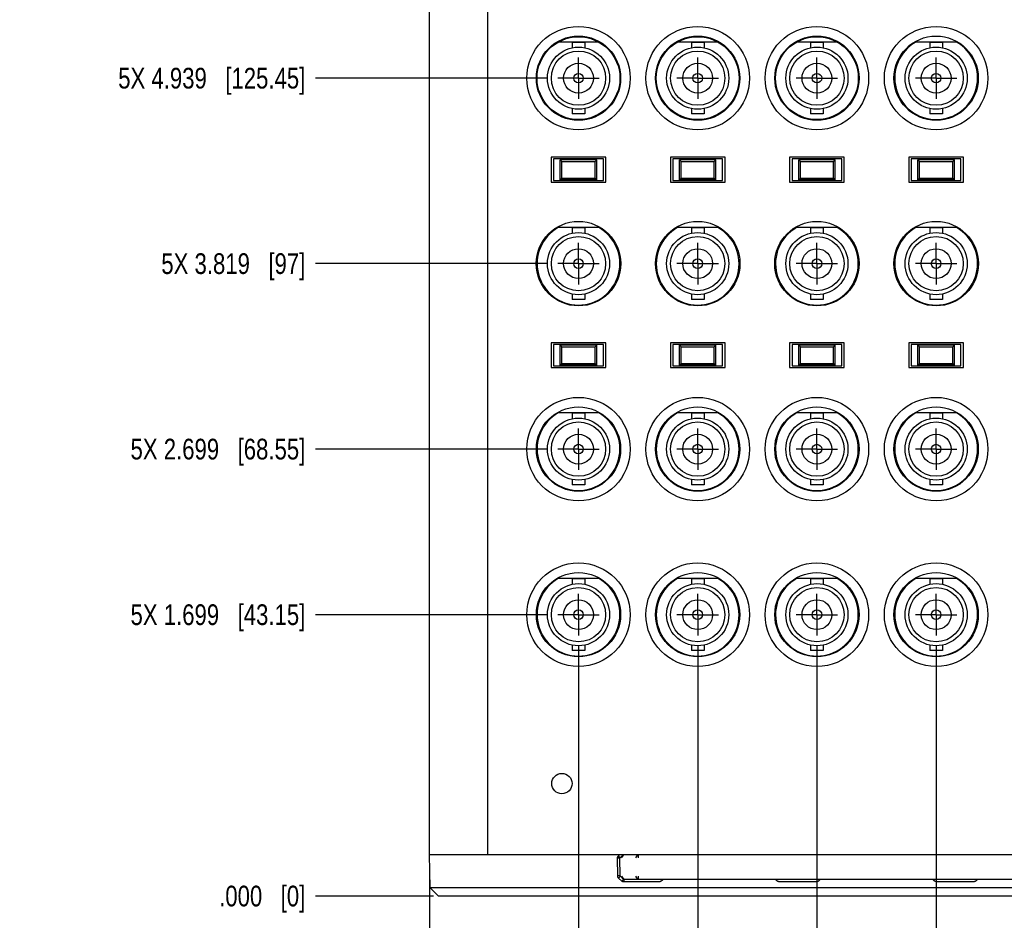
# Model space of a CAD drawing. Header units: inches. Extents: x 0 to 34, y 0 to 22.
# Tile 3 of 80: x 10.4 to 16.3, y 4.2 to 9.7. Entities that reach past the tile are written whole.
import ezdxf

# ---------------------------------------------------------------- set-up
doc = ezdxf.new("R2010")
doc.units = ezdxf.units.IN
doc.header["$LTSCALE"] = 1.87
doc.header["$MEASUREMENT"] = 0
doc.linetypes.add('CENTER', pattern=[0.6, 0.375, -0.075, 0.075, -0.075])
doc.layers.get('0').update_dxf_attribs({"linetype": 'CONTINUOUS'})
doc.layers.add('02___PRT_ALL_AXES', color=7, linetype='CONTINUOUS')
doc.layers.add('DIMENSIONS', color=7, linetype='CONTINUOUS')
doc.styles.get("Standard").update_dxf_attribs({"font": 'txt', "width": 0.8})
doc.dimstyles.new('DIMSTYLE_2', dxfattribs={"dimtxt": 0.125, "dimasz": 0.18, "dimexe": 0.18, "dimexo": 0.0625, "dimgap": 0.09, "dimtad": 0, "dimtih": 1, "dimtoh": 1, "dimdec": 3, "dimzin": 4, "dimdsep": 46, "dimtxsty": 'STANDARD', "dimblk": '_FILLED', "dimblk1": '_FILLED', "dimblk2": '_FILLED', "dimcen": 0.09, "dimadec": 0, "dimazin": 0, "dimtp": 0.01, "dimtm": 0.01, "dimtfac": 1, "dimtdec": 3, "dimtofl": 0, "dimtmove": 0, "dimatfit": 3, "dimldrblk": '_FILLED', "dimfxl": 1, "dimtolj": 1, "dimtzin": 4, "dimarcsym": 0})

# ---------------------------------------------------------------- blocks, each defined once
blk = doc.blocks.new('*D2')
at = {"layer": 'DIMENSIONS', "color": 2, "linetype": 'CONTINUOUS'}
blk.add_line((13.5644, 6.0644), (12.1645, 6.0644), dxfattribs=at)
at = {"layer": 'DIMENSIONS', "color": 2, "linetype": 'CONTINUOUS', "insert": (12.102, 6.1269), "char_height": 0.125, "width": 1.625, "attachment_point": 3, "line_spacing_factor": 0.9}
blk.add_mtext('5X 1.699{\\Ftxt.shx;\\W1.000000;\\H0.125000; }[43.15]', dxfattribs=at)
blk = doc.blocks.new('_FILLED')
at = {"color": 0, "linetype": 'BYBLOCK'}
blk.add_solid([(0, 0), (-1, 0.174), (-1, -0.174)], dxfattribs=at)
blk = doc.blocks.new('*D3')
at = {"layer": 'DIMENSIONS', "color": 2, "linetype": 'CONTINUOUS'}
blk.add_line((12.8767, 4.3654), (12.1645, 4.3654), dxfattribs=at)
at = {"layer": 'DIMENSIONS', "color": 2, "linetype": 'CONTINUOUS', "insert": (12.102, 4.4279), "char_height": 0.125, "width": 0.825, "attachment_point": 3, "line_spacing_factor": 0.9}
blk.add_mtext('.000{\\Ftxt.shx;\\W1.000000;\\H0.125000; }[0]', dxfattribs=at)
blk = doc.blocks.new('*D4')
at = {"layer": 'DIMENSIONS', "color": 2, "linetype": 'CONTINUOUS'}
blk.add_line((13.5644, 7.0644), (12.1645, 7.0644), dxfattribs=at)
at = {"layer": 'DIMENSIONS', "color": 2, "linetype": 'CONTINUOUS', "insert": (12.102, 7.1269), "char_height": 0.125, "width": 1.625, "attachment_point": 3, "line_spacing_factor": 0.9}
blk.add_mtext('5X 2.699{\\Ftxt.shx;\\W1.000000;\\H0.125000; }[68.55]', dxfattribs=at)
blk = doc.blocks.new('*D5')
at = {"layer": 'DIMENSIONS', "color": 2, "linetype": 'CONTINUOUS'}
blk.add_line((13.5644, 8.1844), (12.1645, 8.1844), dxfattribs=at)
at = {"layer": 'DIMENSIONS', "color": 2, "linetype": 'CONTINUOUS', "insert": (12.102, 8.2469), "char_height": 0.125, "width": 1.325, "attachment_point": 3, "line_spacing_factor": 0.9}
blk.add_mtext('5X 3.819{\\Ftxt.shx;\\W1.000000;\\H0.125000; }[97]', dxfattribs=at)
blk = doc.blocks.new('*D6')
at = {"layer": 'DIMENSIONS', "color": 2, "linetype": 'CONTINUOUS'}
blk.add_line((13.5644, 9.3044), (12.1645, 9.3044), dxfattribs=at)
at = {"layer": 'DIMENSIONS', "color": 2, "linetype": 'CONTINUOUS', "insert": (12.102, 9.3669), "char_height": 0.125, "width": 1.725, "attachment_point": 3, "line_spacing_factor": 0.9}
blk.add_mtext('5X 4.939{\\Ftxt.shx;\\W1.000000;\\H0.125000; }[125.45]', dxfattribs=at)
blk = doc.blocks.new('*D7')
at = {"layer": 'DIMENSIONS', "color": 2, "linetype": 'CONTINUOUS'}
blk.add_line((13.5644, 10.4244), (12.1645, 10.4244), dxfattribs=at)
at = {"layer": 'DIMENSIONS', "color": 2, "linetype": 'CONTINUOUS', "insert": (12.102, 10.4869), "char_height": 0.125, "width": 1.625, "attachment_point": 3, "line_spacing_factor": 0.9}
blk.add_mtext('5X 6.059{\\Ftxt.shx;\\W1.000000;\\H0.125000; }[153.9]', dxfattribs=at)
blk = doc.blocks.new('*D8')
at = {"layer": 'DIMENSIONS', "color": 2, "linetype": 'CONTINUOUS'}
blk.add_line((13.5644, 11.5444), (12.1645, 11.5444), dxfattribs=at)
at = {"layer": 'DIMENSIONS', "color": 2, "linetype": 'CONTINUOUS', "insert": (12.102, 11.6069), "char_height": 0.125, "width": 1.725, "attachment_point": 3, "line_spacing_factor": 0.9}
blk.add_mtext('5X 7.179{\\Ftxt.shx;\\W1.000000;\\H0.125000; }[182.35]', dxfattribs=at)
blk = doc.blocks.new('*D9')
at = {"layer": 'DIMENSIONS', "color": 2, "linetype": 'CONTINUOUS'}
blk.add_line((13.0029, 12.3654), (12.1645, 12.3654), dxfattribs=at)
at = {"layer": 'DIMENSIONS', "color": 2, "linetype": 'CONTINUOUS', "insert": (12.102, 12.4279), "char_height": 0.125, "width": 1.325, "attachment_point": 3, "line_spacing_factor": 0.9}
blk.add_mtext('8.000{\\Ftxt.shx;\\W1.000000;\\H0.125000; }[203.2]', dxfattribs=at)
blk = doc.blocks.new('*D10')
at = {"layer": 'DIMENSIONS', "color": 2, "linetype": 'CONTINUOUS'}
blk.add_line((13.752, 5.8768), (13.752, 3.6779), dxfattribs=at)
at = {"layer": 'DIMENSIONS', "color": 2, "linetype": 'CONTINUOUS', "insert": (13.6895, 3.6154), "char_height": 0.125, "width": 1.525, "attachment_point": 3, "rotation": 90, "line_spacing_factor": 0.9}
blk.add_mtext('6X .900{\\Ftxt.shx;\\W1.000000;\\H0.125000; }[22.86]', dxfattribs=at)
blk = doc.blocks.new('*D11')
at = {"layer": 'DIMENSIONS', "color": 2, "linetype": 'CONTINUOUS'}
blk.add_line((12.852, 4.5529), (12.852, 3.6779), dxfattribs=at)
at = {"layer": 'DIMENSIONS', "color": 2, "linetype": 'CONTINUOUS', "insert": (12.7895, 3.6154), "char_height": 0.125, "width": 0.825, "attachment_point": 3, "rotation": 90, "line_spacing_factor": 0.9}
blk.add_mtext('.000{\\Ftxt.shx;\\W1.000000;\\H0.125000; }[0]', dxfattribs=at)
blk = doc.blocks.new('*D12')
at = {"layer": 'DIMENSIONS', "color": 2, "linetype": 'CONTINUOUS'}
blk.add_line((14.472, 5.8768), (14.472, 3.6779), dxfattribs=at)
at = {"layer": 'DIMENSIONS', "color": 2, "linetype": 'CONTINUOUS', "insert": (14.4095, 3.6154), "char_height": 0.125, "width": 1.625, "attachment_point": 3, "rotation": 90, "line_spacing_factor": 0.9}
blk.add_mtext('6X 1.620{\\Ftxt.shx;\\W1.000000;\\H0.125000; }[41.15]', dxfattribs=at)
blk = doc.blocks.new('*D13')
at = {"layer": 'DIMENSIONS', "color": 2, "linetype": 'CONTINUOUS'}
blk.add_line((15.192, 5.8768), (15.192, 3.6779), dxfattribs=at)
at = {"layer": 'DIMENSIONS', "color": 2, "linetype": 'CONTINUOUS', "insert": (15.1295, 3.6154), "char_height": 0.125, "width": 1.625, "attachment_point": 3, "rotation": 90, "line_spacing_factor": 0.9}
blk.add_mtext('6X 2.340{\\Ftxt.shx;\\W1.000000;\\H0.125000; }[59.44]', dxfattribs=at)
blk = doc.blocks.new('*D14')
at = {"layer": 'DIMENSIONS', "color": 2, "linetype": 'CONTINUOUS'}
blk.add_line((15.912, 5.8768), (15.912, 3.6779), dxfattribs=at)
at = {"layer": 'DIMENSIONS', "color": 2, "linetype": 'CONTINUOUS', "insert": (15.8495, 3.6154), "char_height": 0.125, "width": 1.625, "attachment_point": 3, "rotation": 90, "line_spacing_factor": 0.9}
blk.add_mtext('6X 3.060{\\Ftxt.shx;\\W1.000000;\\H0.125000; }[77.72]', dxfattribs=at)
blk = doc.blocks.new('*D15')
at = {"layer": 'DIMENSIONS', "color": 2, "linetype": 'CONTINUOUS'}
blk.add_line((16.883, 5.8768), (16.883, 3.6779), dxfattribs=at)
at = {"layer": 'DIMENSIONS', "color": 2, "linetype": 'CONTINUOUS', "insert": (16.8205, 3.6154), "char_height": 0.125, "width": 1.725, "attachment_point": 3, "rotation": 90, "line_spacing_factor": 0.9}
blk.add_mtext('6X 4.031{\\Ftxt.shx;\\W1.000000;\\H0.125000; }[102.39]', dxfattribs=at)
blk = doc.blocks.new('*D16')
at = {"layer": 'DIMENSIONS', "color": 2, "linetype": 'CONTINUOUS'}
blk.add_line((20.152, 4.5529), (20.152, 3.6779), dxfattribs=at)
at = {"layer": 'DIMENSIONS', "color": 2, "linetype": 'CONTINUOUS', "insert": (20.0895, 3.6154), "char_height": 0.125, "width": 1.425, "attachment_point": 3, "rotation": 90, "line_spacing_factor": 0.9}
blk.add_mtext('7.300{\\Ftxt.shx;\\W1.000000;\\H0.125000; }[185.42]', dxfattribs=at)

msp = doc.modelspace()

# ---------------------------------------------------------------- linework, layer by layer
at = {"color": 7, "linetype": 'CONTINUOUS'}
for p, q in [((12.852, 4.6154), (12.852, 12.1154)), ((13.202, 12.1154), (13.202, 4.6154)), ((13.8743, 9.5224), (13.6296, 9.5224)), ((13.7135, 9.5206), (13.7135, 9.4879)), ((13.7905, 9.5206), (13.7135, 9.5206)), ((13.7905, 9.5206), (13.7905, 9.4879)), ((14.5943, 9.5224), (14.3496, 9.5224)), ((14.4335, 9.5206), (14.4335, 9.4879)), ((14.5105, 9.5206), (14.4335, 9.5206)), ((14.5105, 9.5206), (14.5105, 9.4879)), ((15.3143, 9.5224), (15.0696, 9.5224)), ((15.1535, 9.5206), (15.1535, 9.4879)), ((15.2305, 9.5206), (15.1535, 9.5206)), ((15.2305, 9.5206), (15.2305, 9.4879)), ((16.0343, 9.5224), (15.7896, 9.5224)), ((15.8735, 9.5206), (15.8735, 9.4879)), ((15.9505, 9.5206), (15.8735, 9.5206)), ((15.9505, 9.5206), (15.9505, 9.4879)), ((13.7135, 9.1209), (13.7135, 9.0881)), ((13.7905, 9.1209), (13.7905, 9.0881)), ((14.4335, 9.1209), (14.4335, 9.0881)), ((14.5105, 9.1209), (14.5105, 9.0881)), ((15.1535, 9.1209), (15.1535, 9.0881)), ((15.2305, 9.1209), (15.2305, 9.0881)), ((15.8735, 9.1209), (15.8735, 9.0881)), ((15.9505, 9.1209), (15.9505, 9.0881)), ((13.7905, 9.0881), (13.7135, 9.0881)), ((14.5105, 9.0881), (14.4335, 9.0881)), ((15.2305, 9.0881), (15.1535, 9.0881)), ((15.9505, 9.0881), (15.8735, 9.0881)), ((13.587, 8.8264), (13.587, 8.6764)), ((13.917, 8.8264), (13.587, 8.8264)), ((13.602, 8.8164), (13.602, 8.6864)), ((13.902, 8.8164), (13.602, 8.8164)), ((13.642, 8.6914), (13.642, 8.8114)), ((13.642, 8.8114), (13.652, 8.8014)), ((13.862, 8.8114), (13.642, 8.8114)), ((13.652, 8.7014), (13.652, 8.8014)), ((13.652, 8.8014), (13.852, 8.8014)), ((13.852, 8.8014), (13.862, 8.8114)), ((13.852, 8.7014), (13.852, 8.8014)), ((13.862, 8.6914), (13.862, 8.8114)), ((13.902, 8.6864), (13.902, 8.8164)), ((13.917, 8.6764), (13.917, 8.8264)), ((14.307, 8.8264), (14.307, 8.6764)), ((14.637, 8.8264), (14.307, 8.8264)), ((14.322, 8.8164), (14.322, 8.6864)), ((14.622, 8.8164), (14.322, 8.8164)), ((14.362, 8.6914), (14.362, 8.8114)), ((14.362, 8.8114), (14.372, 8.8014)), ((14.582, 8.8114), (14.362, 8.8114)), ((14.372, 8.7014), (14.372, 8.8014)), ((14.372, 8.8014), (14.572, 8.8014)), ((14.572, 8.8014), (14.582, 8.8114)), ((14.572, 8.7014), (14.572, 8.8014)), ((14.582, 8.6914), (14.582, 8.8114)), ((14.622, 8.6864), (14.622, 8.8164)), ((14.637, 8.6764), (14.637, 8.8264)), ((15.027, 8.8264), (15.027, 8.6764)), ((15.357, 8.8264), (15.027, 8.8264)), ((15.042, 8.8164), (15.042, 8.6864)), ((15.342, 8.8164), (15.042, 8.8164)), ((15.082, 8.6914), (15.082, 8.8114)), ((15.082, 8.8114), (15.092, 8.8014)), ((15.302, 8.8114), (15.082, 8.8114)), ((15.092, 8.7014), (15.092, 8.8014)), ((15.092, 8.8014), (15.292, 8.8014)), ((15.292, 8.8014), (15.302, 8.8114)), ((15.292, 8.7014), (15.292, 8.8014)), ((15.302, 8.6914), (15.302, 8.8114)), ((15.342, 8.6864), (15.342, 8.8164)), ((15.357, 8.6764), (15.357, 8.8264)), ((15.747, 8.8264), (15.747, 8.6764)), ((16.077, 8.8264), (15.747, 8.8264)), ((15.762, 8.8164), (15.762, 8.6864)), ((16.062, 8.8164), (15.762, 8.8164)), ((15.802, 8.6914), (15.802, 8.8114)), ((15.802, 8.8114), (15.812, 8.8014)), ((16.022, 8.8114), (15.802, 8.8114)), ((15.812, 8.7014), (15.812, 8.8014)), ((15.812, 8.8014), (16.012, 8.8014)), ((16.012, 8.8014), (16.022, 8.8114)), ((16.012, 8.7014), (16.012, 8.8014)), ((16.022, 8.6914), (16.022, 8.8114)), ((16.062, 8.6864), (16.062, 8.8164)), ((16.077, 8.6764), (16.077, 8.8264)), ((13.602, 8.6864), (13.902, 8.6864)), ((13.642, 8.6914), (13.652, 8.7014)), ((13.862, 8.6914), (13.642, 8.6914)), ((13.652, 8.7014), (13.852, 8.7014)), ((13.852, 8.7014), (13.862, 8.6914)), ((14.322, 8.6864), (14.622, 8.6864)), ((14.362, 8.6914), (14.372, 8.7014)), ((14.582, 8.6914), (14.362, 8.6914)), ((14.372, 8.7014), (14.572, 8.7014)), ((14.572, 8.7014), (14.582, 8.6914)), ((15.042, 8.6864), (15.342, 8.6864)), ((15.082, 8.6914), (15.092, 8.7014)), ((15.302, 8.6914), (15.082, 8.6914)), ((15.092, 8.7014), (15.292, 8.7014)), ((15.292, 8.7014), (15.302, 8.6914)), ((15.762, 8.6864), (16.062, 8.6864)), ((15.802, 8.6914), (15.812, 8.7014)), ((16.022, 8.6914), (15.802, 8.6914)), ((15.812, 8.7014), (16.012, 8.7014)), ((16.012, 8.7014), (16.022, 8.6914)), ((13.587, 8.6764), (13.917, 8.6764)), ((14.307, 8.6764), (14.637, 8.6764)), ((15.027, 8.6764), (15.357, 8.6764)), ((15.747, 8.6764), (16.077, 8.6764)), ((13.8743, 8.4024), (13.6296, 8.4024)), ((13.7135, 8.4006), (13.7135, 8.3679)), ((13.7905, 8.4006), (13.7135, 8.4006)), ((13.7905, 8.4006), (13.7905, 8.3679)), ((14.5943, 8.4024), (14.3496, 8.4024)), ((14.4335, 8.4006), (14.4335, 8.3679)), ((14.5105, 8.4006), (14.4335, 8.4006)), ((14.5105, 8.4006), (14.5105, 8.3679)), ((15.3143, 8.4024), (15.0696, 8.4024)), ((15.1535, 8.4006), (15.1535, 8.3679)), ((15.2305, 8.4006), (15.1535, 8.4006)), ((15.2305, 8.4006), (15.2305, 8.3679)), ((16.0343, 8.4024), (15.7896, 8.4024)), ((15.8735, 8.4006), (15.8735, 8.3679)), ((15.9505, 8.4006), (15.8735, 8.4006)), ((15.9505, 8.4006), (15.9505, 8.3679)), ((13.7135, 8.0009), (13.7135, 7.9681)), ((13.7905, 8.0009), (13.7905, 7.9681)), ((14.4335, 8.0009), (14.4335, 7.9681)), ((14.5105, 8.0009), (14.5105, 7.9681)), ((15.1535, 8.0009), (15.1535, 7.9681)), ((15.2305, 8.0009), (15.2305, 7.9681)), ((15.8735, 8.0009), (15.8735, 7.9681)), ((15.9505, 8.0009), (15.9505, 7.9681)), ((13.7905, 7.9681), (13.7135, 7.9681)), ((14.5105, 7.9681), (14.4335, 7.9681)), ((15.2305, 7.9681), (15.1535, 7.9681)), ((15.9505, 7.9681), (15.8735, 7.9681)), ((13.587, 7.7064), (13.587, 7.5564)), ((13.917, 7.7064), (13.587, 7.7064)), ((13.602, 7.6964), (13.602, 7.5664)), ((13.902, 7.6964), (13.602, 7.6964)), ((13.642, 7.5714), (13.642, 7.6914)), ((13.642, 7.6914), (13.652, 7.6814)), ((13.862, 7.6914), (13.642, 7.6914)), ((13.652, 7.5814), (13.652, 7.6814)), ((13.652, 7.6814), (13.852, 7.6814)), ((13.852, 7.6814), (13.862, 7.6914)), ((13.852, 7.5814), (13.852, 7.6814)), ((13.862, 7.5714), (13.862, 7.6914)), ((13.902, 7.5664), (13.902, 7.6964)), ((13.917, 7.5564), (13.917, 7.7064)), ((14.307, 7.7064), (14.307, 7.5564)), ((14.637, 7.7064), (14.307, 7.7064)), ((14.322, 7.6964), (14.322, 7.5664)), ((14.622, 7.6964), (14.322, 7.6964)), ((14.362, 7.5714), (14.362, 7.6914)), ((14.362, 7.6914), (14.372, 7.6814)), ((14.582, 7.6914), (14.362, 7.6914)), ((14.372, 7.5814), (14.372, 7.6814)), ((14.372, 7.6814), (14.572, 7.6814)), ((14.572, 7.6814), (14.582, 7.6914)), ((14.572, 7.5814), (14.572, 7.6814)), ((14.582, 7.5714), (14.582, 7.6914)), ((14.622, 7.5664), (14.622, 7.6964)), ((14.637, 7.5564), (14.637, 7.7064)), ((15.027, 7.7064), (15.027, 7.5564)), ((15.357, 7.7064), (15.027, 7.7064)), ((15.042, 7.6964), (15.042, 7.5664)), ((15.342, 7.6964), (15.042, 7.6964)), ((15.082, 7.5714), (15.082, 7.6914)), ((15.082, 7.6914), (15.092, 7.6814)), ((15.302, 7.6914), (15.082, 7.6914)), ((15.092, 7.5814), (15.092, 7.6814)), ((15.092, 7.6814), (15.292, 7.6814)), ((15.292, 7.6814), (15.302, 7.6914)), ((15.292, 7.5814), (15.292, 7.6814)), ((15.302, 7.5714), (15.302, 7.6914)), ((15.342, 7.5664), (15.342, 7.6964)), ((15.357, 7.5564), (15.357, 7.7064)), ((15.747, 7.7064), (15.747, 7.5564)), ((16.077, 7.7064), (15.747, 7.7064)), ((15.762, 7.6964), (15.762, 7.5664)), ((16.062, 7.6964), (15.762, 7.6964)), ((15.802, 7.5714), (15.802, 7.6914)), ((16.022, 7.6914), (15.802, 7.6914)), ((15.802, 7.6914), (15.812, 7.6814)), ((15.812, 7.5814), (15.812, 7.6814)), ((15.812, 7.6814), (16.012, 7.6814)), ((16.012, 7.6814), (16.022, 7.6914)), ((16.012, 7.5814), (16.012, 7.6814)), ((16.022, 7.5714), (16.022, 7.6914)), ((16.062, 7.5664), (16.062, 7.6964)), ((16.077, 7.5564), (16.077, 7.7064)), ((13.587, 7.5564), (13.917, 7.5564)), ((13.602, 7.5664), (13.902, 7.5664)), ((13.642, 7.5714), (13.652, 7.5814)), ((13.862, 7.5714), (13.642, 7.5714)), ((13.652, 7.5814), (13.852, 7.5814)), ((13.852, 7.5814), (13.862, 7.5714)), ((14.307, 7.5564), (14.637, 7.5564)), ((14.322, 7.5664), (14.622, 7.5664)), ((14.362, 7.5714), (14.372, 7.5814)), ((14.582, 7.5714), (14.362, 7.5714)), ((14.372, 7.5814), (14.572, 7.5814)), ((14.572, 7.5814), (14.582, 7.5714)), ((15.027, 7.5564), (15.357, 7.5564)), ((15.042, 7.5664), (15.342, 7.5664)), ((15.082, 7.5714), (15.092, 7.5814)), ((15.302, 7.5714), (15.082, 7.5714)), ((15.092, 7.5814), (15.292, 7.5814)), ((15.292, 7.5814), (15.302, 7.5714)), ((15.747, 7.5564), (16.077, 7.5564)), ((15.762, 7.5664), (16.062, 7.5664)), ((15.802, 7.5714), (15.812, 7.5814)), ((16.022, 7.5714), (15.802, 7.5714)), ((15.812, 7.5814), (16.012, 7.5814)), ((16.012, 7.5814), (16.022, 7.5714)), ((13.8743, 7.2824), (13.6296, 7.2824)), ((13.7135, 7.2806), (13.7135, 7.2479)), ((13.7905, 7.2806), (13.7135, 7.2806)), ((13.7905, 7.2806), (13.7905, 7.2479)), ((14.5943, 7.2824), (14.3496, 7.2824)), ((14.4335, 7.2806), (14.4335, 7.2479)), ((14.5105, 7.2806), (14.4335, 7.2806)), ((14.5105, 7.2806), (14.5105, 7.2479)), ((15.3143, 7.2824), (15.0696, 7.2824)), ((15.1535, 7.2806), (15.1535, 7.2479)), ((15.2305, 7.2806), (15.1535, 7.2806)), ((15.2305, 7.2806), (15.2305, 7.2479)), ((16.0343, 7.2824), (15.7896, 7.2824)), ((15.9505, 7.2806), (15.8735, 7.2806)), ((15.8735, 7.2806), (15.8735, 7.2479)), ((15.9505, 7.2806), (15.9505, 7.2479)), ((13.7135, 6.8809), (13.7135, 6.8481)), ((13.7905, 6.8481), (13.7135, 6.8481)), ((13.7905, 6.8809), (13.7905, 6.8481)), ((14.4335, 6.8809), (14.4335, 6.8481)), ((14.5105, 6.8481), (14.4335, 6.8481)), ((14.5105, 6.8809), (14.5105, 6.8481)), ((15.1535, 6.8809), (15.1535, 6.8481)), ((15.2305, 6.8481), (15.1535, 6.8481)), ((15.2305, 6.8809), (15.2305, 6.8481)), ((15.8735, 6.8809), (15.8735, 6.8481)), ((15.9505, 6.8481), (15.8735, 6.8481)), ((15.9505, 6.8809), (15.9505, 6.8481)), ((13.8743, 6.2824), (13.6296, 6.2824)), ((13.7135, 6.2806), (13.7135, 6.2479)), ((13.7905, 6.2806), (13.7135, 6.2806)), ((13.7905, 6.2806), (13.7905, 6.2479)), ((14.5943, 6.2824), (14.3496, 6.2824)), ((14.5105, 6.2806), (14.4335, 6.2806)), ((14.4335, 6.2806), (14.4335, 6.2479)), ((14.5105, 6.2806), (14.5105, 6.2479)), ((15.3143, 6.2824), (15.0696, 6.2824)), ((15.2305, 6.2806), (15.1535, 6.2806)), ((15.1535, 6.2806), (15.1535, 6.2479)), ((15.2305, 6.2806), (15.2305, 6.2479)), ((16.0343, 6.2824), (15.7896, 6.2824)), ((15.9505, 6.2806), (15.8735, 6.2806)), ((15.8735, 6.2806), (15.8735, 6.2479)), ((15.9505, 6.2806), (15.9505, 6.2479)), ((13.7135, 5.8809), (13.7135, 5.8481)), ((13.7905, 5.8481), (13.7135, 5.8481)), ((13.7905, 5.8809), (13.7905, 5.8481)), ((14.4335, 5.8809), (14.4335, 5.8481)), ((14.5105, 5.8481), (14.4335, 5.8481)), ((14.5105, 5.8809), (14.5105, 5.8481)), ((15.1535, 5.8809), (15.1535, 5.8481)), ((15.2305, 5.8481), (15.1535, 5.8481)), ((15.2305, 5.8809), (15.2305, 5.8481)), ((15.8735, 5.8809), (15.8735, 5.8481)), ((15.9505, 5.8481), (15.8735, 5.8481)), ((15.9505, 5.8809), (15.9505, 5.8481)), ((12.8554, 4.4154), (12.852, 4.6154)), ((12.852, 4.6154), (20.152, 4.6154)), ((14.0023, 4.5934), (13.9871, 4.5934)), ((13.9889, 4.4866), (13.9871, 4.5934)), ((13.9923, 4.6065), (14.001, 4.6154)), ((14.0032, 4.5955), (13.9923, 4.6065)), ((14.0042, 4.4866), (14.0023, 4.5934)), ((14.0218, 4.6145), (14.0032, 4.5955)), ((14.0234, 4.6145), (14.0103, 4.5955)), ((14.0209, 4.6154), (14.0218, 4.6145)), ((14.1085, 4.6145), (14.0954, 4.5955)), ((14.1125, 4.6145), (14.1125, 4.5955)), ((14.0042, 4.4866), (13.9889, 4.4866)), ((14.0051, 4.4845), (13.9944, 4.4739)), ((14.013, 4.4556), (13.9944, 4.4739)), ((14.0042, 4.4866), (14.0042, 4.4865)), ((14.0042, 4.4866), (14.0042, 4.4866)), ((14.0042, 4.4865), (14.0042, 4.4864)), ((14.0042, 4.4864), (14.0042, 4.4863)), ((14.0042, 4.4863), (14.0042, 4.4862)), ((14.0042, 4.4862), (14.0043, 4.486)), ((14.0042, 4.4862), (14.0042, 4.4862)), ((14.0043, 4.486), (14.0043, 4.4859)), ((14.0043, 4.486), (14.0043, 4.486)), ((14.0051, 4.4845), (14.0237, 4.4662)), ((14.0122, 4.4845), (14.0253, 4.4662)), ((14.0237, 4.4662), (14.013, 4.4556)), ((18.9781, 4.4654), (14.0258, 4.4654)), ((14.0258, 4.4654), (14.0258, 4.4504)), ((14.0962, 4.4845), (14.1093, 4.4662)), ((14.1132, 4.4845), (14.1132, 4.4662)), ((12.9063, 4.3654), (12.8554, 4.4154)), ((20.1485, 4.4154), (12.8554, 4.4154)), ((14.2346, 4.4504), (14.0258, 4.4504)), ((15.1846, 4.4506), (14.9693, 4.4506)), ((16.1346, 4.4506), (15.9193, 4.4506)), ((20.0976, 4.3654), (12.9063, 4.3654))]:
    msp.add_line(p, q, dxfattribs=at)
msp.add_lwpolyline([(14.0043, 4.4858), (14.0044, 4.4857), (14.0044, 4.4855), (14.0045, 4.4854), (14.0046, 4.4852), (14.0046, 4.4851), (14.0047, 4.485), (14.0048, 4.4848), (14.0049, 4.4847), (14.005, 4.4846), (14.0051, 4.4845)], dxfattribs=at)
for centre, radius in [((13.752, 9.3044), 0.3125), ((14.472, 9.3044), 0.3125), ((15.192, 9.3044), 0.3125), ((15.912, 9.3044), 0.3125), ((13.752, 9.3044), 0.2545), ((13.752, 9.3044), 0.25), ((14.472, 9.3044), 0.2545), ((14.472, 9.3044), 0.25), ((15.192, 9.3044), 0.2545), ((15.192, 9.3044), 0.25), ((15.912, 9.3044), 0.2545), ((13.752, 9.3044), 0.1875), ((13.752, 9.3044), 0.164), ((14.472, 9.3044), 0.1875), ((14.472, 9.3044), 0.164), ((15.192, 9.3044), 0.1875), ((15.192, 9.3044), 0.164), ((15.912, 9.3044), 0.1875), ((15.912, 9.3044), 0.164), ((13.752, 9.3044), 0.09), ((14.472, 9.3044), 0.09), ((15.192, 9.3044), 0.09), ((15.912, 9.3044), 0.09), ((13.752, 9.3044), 0.029), ((14.472, 9.3044), 0.029), ((15.192, 9.3044), 0.029), ((15.912, 9.3044), 0.029), ((13.752, 8.1844), 0.255), ((14.472, 8.1844), 0.255), ((15.192, 8.1844), 0.255), ((15.912, 8.1844), 0.255), ((13.752, 8.1844), 0.1875), ((13.752, 8.1844), 0.164), ((14.472, 8.1844), 0.1875), ((14.472, 8.1844), 0.164), ((15.192, 8.1844), 0.1875), ((15.192, 8.1844), 0.164), ((15.912, 8.1844), 0.1875), ((15.912, 8.1844), 0.164), ((13.752, 8.1844), 0.09), ((14.472, 8.1844), 0.09), ((15.192, 8.1844), 0.09), ((15.912, 8.1844), 0.09), ((13.752, 8.1844), 0.029), ((14.472, 8.1844), 0.029), ((15.192, 8.1844), 0.029), ((15.912, 8.1844), 0.029), ((13.752, 7.0644), 0.3125), ((14.472, 7.0644), 0.3125), ((15.192, 7.0644), 0.3125), ((15.912, 7.0644), 0.3125), ((13.752, 7.0644), 0.2545), ((14.472, 7.0644), 0.2545), ((15.192, 7.0644), 0.2545), ((15.912, 7.0644), 0.2545), ((13.752, 7.0644), 0.1875), ((13.752, 7.0644), 0.164), ((14.472, 7.0644), 0.1875), ((14.472, 7.0644), 0.164), ((15.192, 7.0644), 0.1875), ((15.192, 7.0644), 0.164), ((15.912, 7.0644), 0.1875), ((15.912, 7.0644), 0.164), ((13.752, 7.0644), 0.09), ((14.472, 7.0644), 0.09), ((15.192, 7.0644), 0.09), ((15.912, 7.0644), 0.09), ((13.752, 7.0644), 0.029), ((14.472, 7.0644), 0.029), ((15.192, 7.0644), 0.029), ((15.912, 7.0644), 0.029), ((13.752, 6.0644), 0.3125), ((14.472, 6.0644), 0.3125), ((15.192, 6.0644), 0.3125), ((15.912, 6.0644), 0.3125), ((13.752, 6.0644), 0.2545), ((14.472, 6.0644), 0.2545), ((15.192, 6.0644), 0.2545), ((15.912, 6.0644), 0.2545), ((13.752, 6.0644), 0.1875), ((14.472, 6.0644), 0.1875), ((15.192, 6.0644), 0.1875), ((15.912, 6.0644), 0.1875), ((13.752, 6.0644), 0.164), ((14.472, 6.0644), 0.164), ((15.192, 6.0644), 0.164), ((15.912, 6.0644), 0.164), ((13.752, 6.0644), 0.09), ((14.472, 6.0644), 0.09), ((15.192, 6.0644), 0.09), ((15.912, 6.0644), 0.09), ((13.752, 6.0644), 0.029), ((14.472, 6.0644), 0.029), ((15.192, 6.0644), 0.029), ((15.912, 6.0644), 0.029), ((13.652, 5.0444), 0.0615)]:
    msp.add_circle(centre, radius, dxfattribs=at)
for centre, radius, start, end in [((15.912, 9.3044), 0.25, 119.30811, 60.69189), ((13.752, 8.1844), 0.25, 119.30811, 60.69189), ((14.472, 8.1844), 0.25, 119.30811, 60.69189), ((15.192, 8.1844), 0.25, 119.30811, 60.69189), ((15.912, 8.1844), 0.25, 119.30811, 60.69189), ((13.752, 7.0644), 0.25, 119.30811, 60.69189), ((14.472, 7.0644), 0.25, 119.30811, 60.69189), ((15.192, 7.0644), 0.25, 119.30811, 60.69189), ((15.912, 7.0644), 0.25, 119.30811, 60.69189), ((13.752, 6.0644), 0.25, 119.30811, 60.69189), ((14.472, 6.0644), 0.25, 119.30811, 60.69189), ((15.192, 6.0644), 0.25, 119.30811, 60.69189), ((15.912, 6.0644), 0.25, 119.30811, 60.69189), ((14.0053, 4.5934), 0.003, 135.49998, 181), ((14.0239, 4.6124), 0.003, 90, 135.49213), ((14.0072, 4.4866), 0.003, 181, 225.5), ((14.0258, 4.4684), 0.003, 225.5, 270)]:
    msp.add_arc(centre, radius, start, end, dxfattribs=at)
for points, knots in [([(13.9871, 4.5934), (13.9871, 4.5935), (13.9871, 4.5936), (13.987, 4.5938), (13.987, 4.594), (13.987, 4.5941), (13.987, 4.5942), (13.9871, 4.5943), (13.9871, 4.5944), (13.9871, 4.5946), (13.9871, 4.5947), (13.9871, 4.5949), (13.9871, 4.595), (13.9871, 4.5952), (13.9871, 4.5954), (13.9871, 4.5957), (13.9872, 4.5959), (13.9872, 4.5962), (13.9873, 4.5966), (13.9873, 4.597), (13.9874, 4.5974), (13.9875, 4.5979), (13.9877, 4.5983), (13.9878, 4.5988), (13.9879, 4.5992), (13.9881, 4.5996), (13.9882, 4.6001), (13.9884, 4.6006), (13.9887, 4.6013), (13.9891, 4.6021), (13.9895, 4.6028), (13.9898, 4.6033), (13.99, 4.6037), (13.9903, 4.6041), (13.9905, 4.6045), (13.9908, 4.6048), (13.9909, 4.605), (13.9911, 4.6052), (13.9912, 4.6054), (13.9914, 4.6055), (13.9915, 4.6057), (13.9917, 4.6059), (13.9918, 4.606), (13.9919, 4.6061), (13.992, 4.6062), (13.9921, 4.6063), (13.9922, 4.6064), (13.9923, 4.6065), (13.9923, 4.6065)], [0, 0, 0, 0, 0.015625, 0.031248, 0.039055, 0.046866, 0.054683, 0.062503, 0.070322, 0.078137, 0.09376, 0.101569, 0.109379, 0.125003, 0.14063, 0.156256, 0.171881, 0.187506, 0.218755, 0.250004, 0.281253, 0.312503, 0.343752, 0.375002, 0.406251, 0.437501, 0.468751, 0.5, 0.562496, 0.624992, 0.687487, 0.718738, 0.749988, 0.781239, 0.812489, 0.84374, 0.859366, 0.874992, 0.890617, 0.906242, 0.921868, 0.937498, 0.953124, 0.960936, 0.968748, 0.97656, 0.984373, 1, 1, 1, 1]), ([(13.9944, 4.4739), (13.9943, 4.4739), (13.9943, 4.474), (13.9942, 4.4741), (13.9941, 4.4742), (13.994, 4.4743), (13.9939, 4.4744), (13.9938, 4.4745), (13.9937, 4.4746), (13.9936, 4.4747), (13.9935, 4.4748), (13.9933, 4.475), (13.9932, 4.4752), (13.993, 4.4753), (13.9928, 4.4756), (13.9926, 4.4759), (13.9924, 4.4762), (13.9921, 4.4766), (13.9919, 4.4769), (13.9915, 4.4774), (13.9912, 4.4781), (13.9908, 4.4789), (13.9905, 4.4796), (13.9902, 4.4801), (13.9901, 4.4805), (13.9899, 4.4809), (13.9898, 4.4814), (13.9897, 4.4818), (13.9895, 4.4822), (13.9894, 4.4826), (13.9893, 4.4831), (13.9892, 4.4835), (13.9892, 4.4839), (13.9891, 4.4842), (13.9891, 4.4844), (13.9891, 4.4846), (13.989, 4.4848), (13.989, 4.485), (13.989, 4.4851), (13.989, 4.4853), (13.989, 4.4854), (13.989, 4.4856), (13.9889, 4.4857), (13.9889, 4.4858), (13.9889, 4.4859), (13.9889, 4.486), (13.9889, 4.4861), (13.9889, 4.4863), (13.9889, 4.4864), (13.9889, 4.4865), (13.9889, 4.4866)], [0, 0, 0, 0, 0.015627, 0.02344, 0.031252, 0.039063, 0.046875, 0.062502, 0.070317, 0.078132, 0.093759, 0.109383, 0.125008, 0.140634, 0.15626, 0.187511, 0.218761, 0.250012, 0.281262, 0.312513, 0.375008, 0.437504, 0.5, 0.53125, 0.562499, 0.593749, 0.624998, 0.656248, 0.687497, 0.718747, 0.749996, 0.781245, 0.812494, 0.828118, 0.843743, 0.859369, 0.874996, 0.89062, 0.898431, 0.90624, 0.921862, 0.929676, 0.937495, 0.945316, 0.953134, 0.960945, 0.968752, 0.97656, 0.984375, 1, 1, 1, 1]), ([(14.2607, 4.4654), (14.2604, 4.4648), (14.2599, 4.464), (14.2591, 4.4629), (14.2583, 4.4618), (14.2573, 4.4606), (14.2559, 4.4591), (14.2545, 4.4578), (14.253, 4.4565), (14.2516, 4.4556), (14.2505, 4.4549), (14.2497, 4.4544), (14.2488, 4.4539), (14.2476, 4.4533), (14.2461, 4.4526), (14.2443, 4.4519), (14.2424, 4.4514), (14.2408, 4.451), (14.2395, 4.4508), (14.2385, 4.4506), (14.2377, 4.4505), (14.2371, 4.4505), (14.2366, 4.4504), (14.2361, 4.4504), (14.2356, 4.4504), (14.2351, 4.4504), (14.2348, 4.4504), (14.2346, 4.4504)], [0, 0, 0, 0, 0.062493, 0.093743, 0.124994, 0.187488, 0.249982, 0.312477, 0.374972, 0.437468, 0.468721, 0.499974, 0.531226, 0.562479, 0.624977, 0.687476, 0.749975, 0.812474, 0.843728, 0.874982, 0.906235, 0.921863, 0.93749, 0.953117, 0.968745, 0.984373, 1, 1, 1, 1]), ([(14.9693, 4.4506), (14.969, 4.4506), (14.9685, 4.4506), (14.9679, 4.4507), (14.9674, 4.4507), (14.9669, 4.4507), (14.9662, 4.4508), (14.9654, 4.4509), (14.9645, 4.451), (14.9632, 4.4512), (14.9616, 4.4516), (14.9598, 4.4522), (14.9579, 4.4528), (14.9564, 4.4535), (14.9553, 4.4541), (14.9544, 4.4546), (14.9536, 4.4551), (14.9525, 4.4557), (14.9512, 4.4567), (14.9497, 4.4579), (14.9482, 4.4592), (14.9469, 4.4606), (14.9459, 4.4619), (14.9451, 4.4629), (14.9443, 4.464), (14.9438, 4.4648), (14.9435, 4.4654)], [0, 0, 0, 0, 0.031254, 0.046882, 0.062509, 0.078136, 0.093764, 0.125017, 0.156271, 0.187525, 0.250024, 0.312523, 0.375022, 0.43752, 0.468773, 0.500026, 0.531278, 0.562531, 0.625027, 0.687523, 0.750018, 0.812512, 0.875006, 0.906257, 0.937507, 1, 1, 1, 1]), ([(15.2104, 4.4654), (15.2101, 4.4648), (15.2096, 4.464), (15.2088, 4.4629), (15.208, 4.4619), (15.207, 4.4606), (15.2057, 4.4592), (15.2042, 4.4579), (15.2027, 4.4567), (15.2014, 4.4557), (15.2003, 4.4551), (15.1995, 4.4546), (15.1986, 4.4541), (15.1975, 4.4535), (15.196, 4.4528), (15.1942, 4.4522), (15.1923, 4.4516), (15.1907, 4.4512), (15.1894, 4.451), (15.1885, 4.4509), (15.1877, 4.4508), (15.187, 4.4507), (15.1865, 4.4507), (15.1861, 4.4507), (15.1854, 4.4506), (15.1849, 4.4506), (15.1846, 4.4506)], [0, 0, 0, 0, 0.062493, 0.093743, 0.124994, 0.187488, 0.249982, 0.312477, 0.374973, 0.437469, 0.468722, 0.499974, 0.531227, 0.56248, 0.624978, 0.687477, 0.749976, 0.812475, 0.843729, 0.874983, 0.906236, 0.921864, 0.937491, 0.953118, 0.968746, 1, 1, 1, 1]), ([(15.9193, 4.4506), (15.919, 4.4506), (15.9185, 4.4506), (15.9179, 4.4507), (15.9174, 4.4507), (15.9169, 4.4507), (15.9162, 4.4508), (15.9154, 4.4509), (15.9145, 4.451), (15.9132, 4.4512), (15.9116, 4.4516), (15.9098, 4.4522), (15.9079, 4.4528), (15.9064, 4.4535), (15.9053, 4.4541), (15.9044, 4.4546), (15.9036, 4.4551), (15.9025, 4.4557), (15.9012, 4.4567), (15.8997, 4.4579), (15.8982, 4.4592), (15.8969, 4.4606), (15.8959, 4.4619), (15.8951, 4.4629), (15.8943, 4.464), (15.8938, 4.4648), (15.8935, 4.4654)], [0, 0, 0, 0, 0.031254, 0.046882, 0.062509, 0.078136, 0.093764, 0.125017, 0.156271, 0.187525, 0.250024, 0.312523, 0.375022, 0.43752, 0.468773, 0.500026, 0.531278, 0.562531, 0.625027, 0.687523, 0.750018, 0.812512, 0.875006, 0.906257, 0.937507, 1, 1, 1, 1]), ([(16.1604, 4.4654), (16.1601, 4.4648), (16.1596, 4.464), (16.1588, 4.4629), (16.158, 4.4619), (16.157, 4.4606), (16.1557, 4.4592), (16.1542, 4.4579), (16.1527, 4.4567), (16.1514, 4.4557), (16.1503, 4.4551), (16.1495, 4.4546), (16.1486, 4.4541), (16.1475, 4.4535), (16.146, 4.4528), (16.1442, 4.4522), (16.1423, 4.4516), (16.1407, 4.4512), (16.1394, 4.451), (16.1385, 4.4509), (16.1377, 4.4508), (16.137, 4.4507), (16.1365, 4.4507), (16.1361, 4.4507), (16.1354, 4.4506), (16.1349, 4.4506), (16.1346, 4.4506)], [0, 0, 0, 0, 0.062493, 0.093743, 0.124994, 0.187488, 0.249982, 0.312477, 0.374973, 0.437469, 0.468722, 0.499974, 0.531227, 0.56248, 0.624978, 0.687477, 0.749976, 0.812475, 0.843729, 0.874983, 0.906236, 0.921864, 0.937491, 0.953118, 0.968746, 1, 1, 1, 1]), ([(14.0258, 4.4504), (14.0257, 4.4504), (14.0256, 4.4504), (14.0255, 4.4503), (14.0254, 4.4503), (14.0252, 4.4503), (14.0251, 4.4503), (14.025, 4.4503), (14.0249, 4.4504), (14.0248, 4.4504), (14.0247, 4.4504), (14.0245, 4.4504), (14.0244, 4.4504), (14.0242, 4.4504), (14.024, 4.4504), (14.0238, 4.4504), (14.0236, 4.4505), (14.0234, 4.4505), (14.0231, 4.4505), (14.0227, 4.4506), (14.0223, 4.4507), (14.0218, 4.4508), (14.0214, 4.4509), (14.021, 4.451), (14.0206, 4.4511), (14.0201, 4.4513), (14.0197, 4.4514), (14.0193, 4.4516), (14.0187, 4.4518), (14.0181, 4.4521), (14.0173, 4.4525), (14.0166, 4.4528), (14.0161, 4.4531), (14.0157, 4.4534), (14.0154, 4.4536), (14.015, 4.4539), (14.0147, 4.4541), (14.0145, 4.4543), (14.0143, 4.4544), (14.0141, 4.4545), (14.014, 4.4547), (14.0138, 4.4548), (14.0137, 4.4549), (14.0136, 4.455), (14.0135, 4.4551), (14.0134, 4.4552), (14.0133, 4.4553), (14.0132, 4.4554), (14.0131, 4.4555), (14.013, 4.4555), (14.013, 4.4556)], [0, 0, 0, 0, 0.015626, 0.023441, 0.03125, 0.039057, 0.046869, 0.054687, 0.062508, 0.070327, 0.078143, 0.093765, 0.101575, 0.109386, 0.125011, 0.140638, 0.156265, 0.171891, 0.187516, 0.218766, 0.250017, 0.281267, 0.312518, 0.343769, 0.375019, 0.406269, 0.43752, 0.46877, 0.50002, 0.562516, 0.625012, 0.687506, 0.718756, 0.750005, 0.781255, 0.812503, 0.843752, 0.859378, 0.875003, 0.890626, 0.906249, 0.921875, 0.929689, 0.937504, 0.95313, 0.960941, 0.968751, 0.976562, 0.984375, 1, 1, 1, 1])]:
    msp.add_open_spline(points, degree=3, knots=knots, dxfattribs=at)
at = {"layer": '02___PRT_ALL_AXES', "color": 7, "linetype": 'CENTER'}
for p, q in [((13.752, 9.3044), (13.752, 9.4295)), ((14.472, 9.3044), (14.472, 9.4295)), ((15.192, 9.3044), (15.192, 9.4295)), ((15.912, 9.3044), (15.912, 9.4295)), ((13.752, 9.3044), (13.6269, 9.3044)), ((13.752, 9.3044), (13.752, 9.1793)), ((13.752, 9.3044), (13.8771, 9.3044)), ((14.472, 9.3044), (14.3469, 9.3044)), ((14.472, 9.3044), (14.472, 9.1793)), ((14.472, 9.3044), (14.5971, 9.3044)), ((15.192, 9.3044), (15.0669, 9.3044)), ((15.192, 9.3044), (15.192, 9.1793)), ((15.192, 9.3044), (15.3171, 9.3044)), ((15.912, 9.3044), (15.7869, 9.3044)), ((15.912, 9.3044), (15.912, 9.1793)), ((15.912, 9.3044), (16.0371, 9.3044)), ((13.752, 8.1844), (13.752, 8.3095)), ((14.472, 8.1844), (14.472, 8.3095)), ((15.192, 8.1844), (15.192, 8.3095)), ((15.912, 8.1844), (15.912, 8.3095)), ((13.752, 8.1844), (13.6269, 8.1844)), ((13.752, 8.1844), (13.752, 8.0593)), ((13.752, 8.1844), (13.8771, 8.1844)), ((14.472, 8.1844), (14.3469, 8.1844)), ((14.472, 8.1844), (14.472, 8.0593)), ((14.472, 8.1844), (14.5971, 8.1844)), ((15.192, 8.1844), (15.0669, 8.1844)), ((15.192, 8.1844), (15.192, 8.0593)), ((15.192, 8.1844), (15.3171, 8.1844)), ((15.912, 8.1844), (15.7869, 8.1844)), ((15.912, 8.1844), (15.912, 8.0593)), ((15.912, 8.1844), (16.0371, 8.1844)), ((13.752, 7.0644), (13.752, 7.1895)), ((14.472, 7.0644), (14.472, 7.1895)), ((15.192, 7.0644), (15.192, 7.1895)), ((15.912, 7.0644), (15.912, 7.1895)), ((13.752, 7.0644), (13.6269, 7.0644)), ((13.752, 7.0644), (13.752, 6.9393)), ((13.752, 7.0644), (13.8771, 7.0644)), ((14.472, 7.0644), (14.3469, 7.0644)), ((14.472, 7.0644), (14.472, 6.9393)), ((14.472, 7.0644), (14.5971, 7.0644)), ((15.192, 7.0644), (15.0669, 7.0644)), ((15.192, 7.0644), (15.192, 6.9393)), ((15.192, 7.0644), (15.3171, 7.0644)), ((15.912, 7.0644), (15.7869, 7.0644)), ((15.912, 7.0644), (16.0371, 7.0644)), ((15.912, 7.0644), (15.912, 6.9393)), ((13.752, 6.0644), (13.752, 6.1895)), ((14.472, 6.0644), (14.472, 6.1895)), ((15.192, 6.0644), (15.192, 6.1895)), ((15.912, 6.0644), (15.912, 6.1895)), ((13.752, 6.0644), (13.6269, 6.0644)), ((13.752, 6.0644), (13.752, 5.9393)), ((13.752, 6.0644), (13.8771, 6.0644)), ((14.472, 6.0644), (14.3469, 6.0644)), ((14.472, 6.0644), (14.5971, 6.0644)), ((14.472, 6.0644), (14.472, 5.9393)), ((15.192, 6.0644), (15.0669, 6.0644)), ((15.192, 6.0644), (15.3171, 6.0644)), ((15.192, 6.0644), (15.192, 5.9393)), ((15.912, 6.0644), (15.7869, 6.0644)), ((15.912, 6.0644), (16.0371, 6.0644)), ((15.912, 6.0644), (15.912, 5.9393))]:
    msp.add_line(p, q, dxfattribs=at)

# ---------------------------------------------------------------- dimensions: what is measured, and where the dimension line sits
at = {"layer": 'DIMENSIONS', "color": 2, "linetype": 'CONTINUOUS'}
for feature_location, offset, dtype, origin, picture, middle in [((13.0029, 12.3654), (-0.8384, 0), 0, (13.0654, 4.3654), '*D9', (11.1395, 12.3654)), ((12.851953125, 4.552859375), (0, -0.875), 1, (12.851953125, 4.615359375), '*D11', (12.963971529, 2.9793602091)), ((20.152, 4.5529), (0, -0.875), 1, (12.852, 4.6154), '*D16', (20.3088, 2.6347)), ((12.8767259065, 4.365359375), (-0.7122727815, 0), 0, (12.9392259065, 4.365359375), '*D3', (11.439453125, 4.365359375))]:
    dim = msp.add_ordinate_dim(feature_location=feature_location, offset=offset, dtype=dtype, origin=origin, dimstyle='DIMSTYLE_2', dxfattribs=at)
    dim.commit()
    dim.dimension.update_dxf_attribs({"geometry": picture, "text_midpoint": middle})
for feature_location, offset, dtype, origin, text, picture, middle in [((13.5644, 11.5444), (-1.3999, 0), 0, (13.6269, 4.3654), '5X <>', '*D8', (11.0395, 11.5444)), ((13.5644, 10.4244), (-1.3999, 0), 0, (13.6269, 4.3654), '5X <>', '*D7', (11.0895, 10.4244)), ((13.5644, 9.3044), (-1.3999, 0), 0, (13.6269, 4.3654), '5X <>', '*D6', (11.0395, 9.3044)), ((13.5644, 8.1844), (-1.3999, 0), 0, (13.6269, 4.3654), '5X <>', '*D5', (11.2395, 8.1844)), ((13.5644, 7.0644), (-1.3999, 0), 0, (13.6269, 4.3654), '5X <>', '*D4', (11.0895, 7.0644)), ((13.5644, 6.0644), (-1.3999, 0), 0, (12.9392, 4.3654), '5X <>', '*D2', (11.0895, 6.0644)), ((14.472, 5.8768), (0, -2.1989), 1, (12.852, 5.9393), '6X <>', '*D12', (14.6064, 2.6241)), ((15.192, 5.8768), (0, -2.1989), 1, (12.852, 5.9393), '6X <>', '*D13', (15.3264, 2.6241)), ((15.912, 5.8768), (0, -2.1989), 1, (12.852, 5.9393), '6X <>', '*D14', (16.0464, 2.6241)), ((16.883, 5.8768), (0, -2.1989), 1, (12.852, 5.9393), '6X <>', '*D15', (17.0398, 2.5741)), ((13.752, 5.8768), (0, -2.1989), 1, (12.852, 4.6154), '6X <>', '*D10', (13.8864, 2.6741))]:
    dim = msp.add_ordinate_dim(feature_location=feature_location, offset=offset, dtype=dtype, origin=origin, text=text, dimstyle='DIMSTYLE_2', dxfattribs=at)
    dim.commit()
    dim.dimension.update_dxf_attribs({"geometry": picture, "text_midpoint": middle})

doc.saveas('drawing.dxf')
